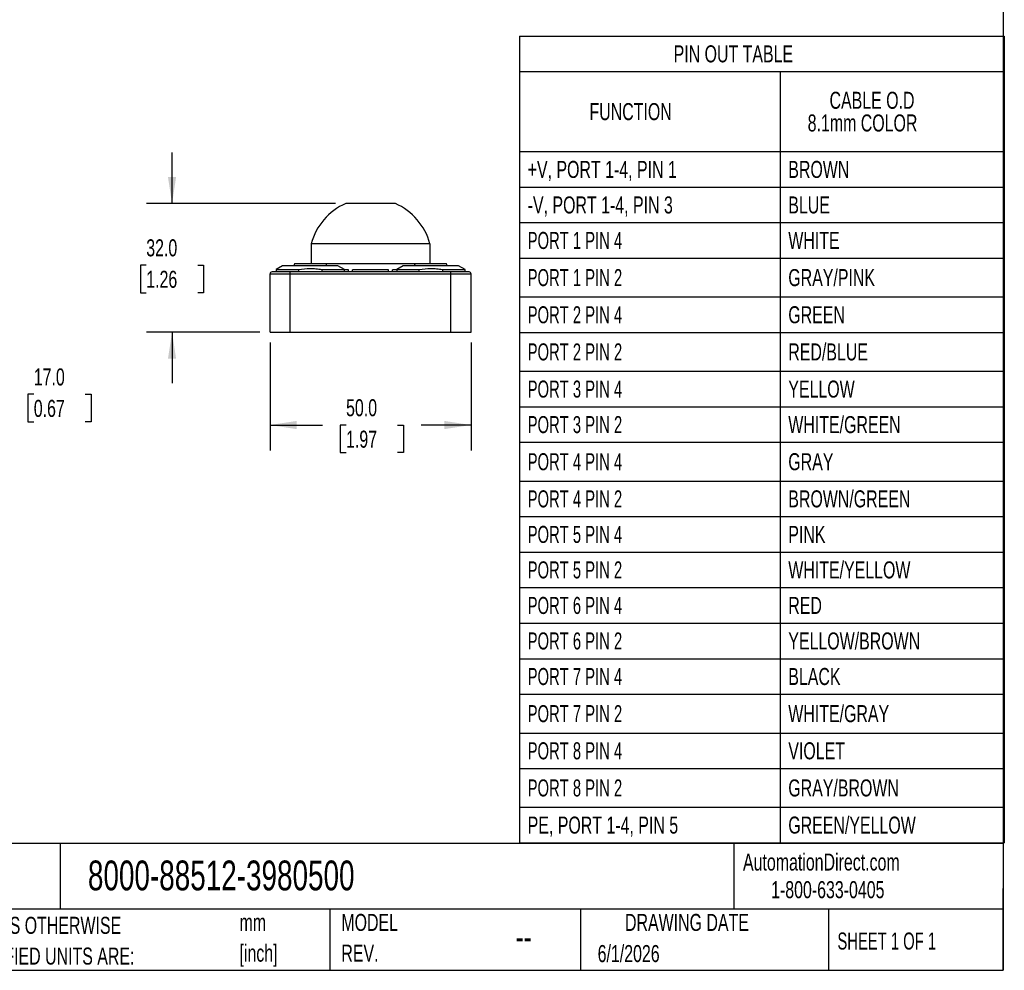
# Model space of a CAD drawing. Header units: millimetres. Extents: x 13 to 546, y 13 to 419.
# Tile 4 of 9: x 301 to 546, y 13 to 249. Entities that reach past the tile are written whole.
import ezdxf

# ---------------------------------------------------------------- set-up
doc = ezdxf.new("R2010")
doc.units = ezdxf.units.MM
doc.header["$LTSCALE"] = 2
doc.linetypes.add('SLD-Solid', pattern=[0])
doc.layers.add('DIMENSIONS', color=140, linetype='SLD-Solid', lineweight=25)
doc.layers.add('TEXT', color=140, linetype='SLD-Solid', lineweight=25)
doc.styles.add('SLDTEXTSTYLE0', font='TXT', dxfattribs={"width": 0.7})
doc.styles.add('SLDTEXTSTYLE1', font='TXT', dxfattribs={"width": 0.65})
doc.dimstyles.new('SLDDIMSTYLE0', dxfattribs={"dimtxt": 4.316016, "dimasz": 6.604, "dimexe": 0, "dimexo": 0.0625, "dimgap": 1.079004, "dimtad": 0, "dimtih": 1, "dimtoh": 1, "dimdec": 1, "dimrnd": 1e-09, "dimzin": 4, "dimdsep": 46, "dimtxsty": 'SLDTEXTSTYLE0', "dimsah": 1, "dimcen": 0.09, "dimadec": 0, "dimazin": 1, "dimtfac": 1, "dimtdec": 1, "dimtofl": 0, "dimtmove": 0, "dimatfit": 3, "dimfxl": 0, "dimfrac": 2, "dimtolj": 1, "dimtzin": 12, "dimarcsym": 0})
doc.dimstyles.new('SLDDIMSTYLE1', dxfattribs={"dimtxt": 4.316016, "dimasz": 6.604, "dimexe": 0, "dimexo": 0.0625, "dimgap": 1.079004, "dimtad": 0, "dimtih": 1, "dimtoh": 1, "dimdec": 1, "dimrnd": 1e-09, "dimzin": 4, "dimdsep": 46, "dimtxsty": 'SLDTEXTSTYLE0', "dimsah": 1, "dimcen": 0.09, "dimadec": 0, "dimazin": 1, "dimtfac": 1, "dimtdec": 1, "dimtmove": 0, "dimatfit": 0, "dimfxl": 0, "dimfrac": 2, "dimtolj": 1, "dimtzin": 12, "dimarcsym": 0})

# ---------------------------------------------------------------- blocks, each defined once
blk = doc.blocks.new('SW_NOTE_0')
at = {"layer": 'TEXT', "color": 0, "char_height": 4.233, "attachment_point": 1, "style": 'SLDTEXTSTYLE0'}
for s, insert in [('mm', (0, 5.46)), ('[inch]', (0, -2.19))]:
    blk.add_mtext(s, dxfattribs=dict(at, insert=insert))
blk = doc.blocks.new('SW_NOTE_0_1')
at = {"layer": 'TEXT', "color": 0, "char_height": 4.2333, "attachment_point": 1, "style": 'SLDTEXTSTYLE0'}
for s, insert in [('UNLESS OTHERWISE', (0, 5.46)), ('SPECIFIED UNITS ARE:', (0, -2.19))]:
    blk.add_mtext(s, dxfattribs=dict(at, insert=insert))
blk = doc.blocks.new('SW_NOTE_0_6')
at = {"layer": 'TEXT', "color": 0, "char_height": 4.233, "attachment_point": 1, "style": 'SLDTEXTSTYLE0'}
for s, insert in [('MODEL', (0, 5.46)), ('REV.', (0, -2.19))]:
    blk.add_mtext(s, dxfattribs=dict(at, insert=insert))
blk = doc.blocks.new('SW_TABLEANNOTATION_0')
at = {"layer": 'TEXT', "color": 0}
for p, q in [((0, 0), (0, -8.83)), ((0, 0), (64.84, 0)), ((64.84, 0), (120.58, 0)), ((120.58, 0), (120.58, -8.83)), ((0, -8.83), (0, -28.74)), ((0, -8.83), (64.84, -8.83)), ((64.84, -8.83), (64.84, -28.74)), ((64.84, -8.83), (120.58, -8.83)), ((120.58, -8.83), (120.58, -28.74)), ((0, -28.74), (0, -37.58)), ((0, -28.74), (64.84, -28.74)), ((64.84, -28.74), (64.84, -37.58)), ((64.84, -28.74), (120.58, -28.74)), ((120.58, -28.74), (120.58, -37.58)), ((0, -37.58), (0, -46.41)), ((0, -37.58), (64.84, -37.58)), ((64.84, -37.58), (64.84, -46.41)), ((64.84, -37.58), (120.58, -37.58)), ((120.58, -37.58), (120.58, -46.41)), ((0, -46.41), (0, -55.25)), ((0, -46.41), (64.84, -46.41)), ((64.84, -46.41), (64.84, -55.25)), ((64.84, -46.41), (120.58, -46.41)), ((120.58, -46.41), (120.58, -55.25)), ((0, -55.25), (0, -64.89)), ((0, -55.25), (64.84, -55.25)), ((64.84, -55.25), (64.84, -64.89)), ((64.84, -55.25), (120.58, -55.25)), ((120.58, -55.25), (120.58, -64.89)), ((0, -64.89), (0, -73.72)), ((0, -64.89), (64.84, -64.89)), ((64.84, -64.89), (64.84, -73.72)), ((64.84, -64.89), (120.58, -64.89)), ((120.58, -64.89), (120.58, -73.72)), ((0, -73.72), (0, -83.37)), ((0, -73.72), (64.84, -73.72)), ((64.84, -73.72), (64.84, -83.37)), ((64.84, -73.72), (120.58, -73.72)), ((120.58, -73.72), (120.58, -83.37)), ((0, -83.37), (0, -92.2)), ((0, -83.37), (64.84, -83.37)), ((64.84, -83.37), (64.84, -92.2)), ((64.84, -83.37), (120.58, -83.37)), ((120.58, -83.37), (120.58, -92.2)), ((0, -92.2), (0, -101.04)), ((0, -92.2), (64.84, -92.2)), ((64.84, -92.2), (64.84, -101.04)), ((64.84, -92.2), (120.58, -92.2)), ((120.58, -92.2), (120.58, -101.04)), ((0, -101.04), (0, -110.68)), ((0, -101.04), (64.84, -101.04)), ((64.84, -101.04), (64.84, -110.68)), ((64.84, -101.04), (120.58, -101.04)), ((120.58, -101.04), (120.58, -110.68)), ((0, -110.68), (0, -119.52)), ((0, -110.68), (64.84, -110.68)), ((64.84, -110.68), (64.84, -119.52)), ((64.84, -110.68), (120.58, -110.68)), ((120.58, -110.68), (120.58, -119.52)), ((0, -119.52), (0, -128.35)), ((0, -119.52), (64.84, -119.52)), ((64.84, -119.52), (64.84, -128.35)), ((64.84, -119.52), (120.58, -119.52)), ((120.58, -119.52), (120.58, -128.35)), ((0, -128.35), (0, -137.19)), ((0, -128.35), (64.84, -128.35)), ((64.84, -128.35), (64.84, -137.19)), ((64.84, -128.35), (120.58, -128.35)), ((120.58, -128.35), (120.58, -137.19)), ((0, -137.19), (0, -146.02)), ((0, -137.19), (64.84, -137.19)), ((64.84, -137.19), (64.84, -146.02)), ((64.84, -137.19), (120.58, -137.19)), ((120.58, -137.19), (120.58, -146.02)), ((0, -146.02), (0, -154.86)), ((0, -146.02), (64.84, -146.02)), ((64.84, -146.02), (64.84, -154.86)), ((64.84, -146.02), (120.58, -146.02)), ((120.58, -146.02), (120.58, -154.86)), ((0, -154.86), (0, -163.69)), ((0, -154.86), (64.84, -154.86)), ((64.84, -154.86), (64.84, -163.69)), ((64.84, -154.86), (120.58, -154.86)), ((120.58, -154.86), (120.58, -163.69)), ((0, -163.69), (0, -173.34)), ((0, -163.69), (64.84, -163.69)), ((64.84, -163.69), (64.84, -173.34)), ((64.84, -163.69), (120.58, -163.69)), ((120.58, -163.69), (120.58, -173.34)), ((0, -173.34), (0, -182.17)), ((0, -173.34), (64.84, -173.34)), ((64.84, -173.34), (64.84, -182.17)), ((64.84, -173.34), (120.58, -173.34)), ((120.58, -173.34), (120.58, -182.17)), ((0, -182.17), (0, -191.82)), ((0, -182.17), (64.84, -182.17)), ((64.84, -182.17), (64.84, -191.82)), ((64.84, -182.17), (120.58, -182.17)), ((120.58, -182.17), (120.58, -191.82)), ((0, -191.82), (0, -200.65)), ((0, -191.82), (64.84, -191.82)), ((64.84, -191.82), (64.84, -200.65)), ((64.84, -191.82), (120.58, -191.82)), ((120.58, -191.82), (120.58, -200.65)), ((0, -200.65), (64.84, -200.65)), ((64.84, -200.65), (120.58, -200.65))]:
    blk.add_line(p, q, dxfattribs=at)
at = {"layer": 'TEXT', "color": 0, "attachment_point": 1}
for s, insert, char_height, style in [('PIN OUT TABLE', (38.31, -2.31), 4.2333, 'SLDTEXTSTYLE0'), ('CABLE O.D', (77.1, -13.86), 4.233, 'SLDTEXTSTYLE0'), ('FUNCTION', (17.38, -16.68), 4.233, 'SLDTEXTSTYLE0'), ('8.1mm COLOR', (71.66, -19.5), 4.2333, 'SLDTEXTSTYLE0'), ('+V, PORT 1-4, PIN 1', (2, -31.05), 4.2333, 'SLDTEXTSTYLE0'), ('BROWN', (66.84, -31.05), 4.233, 'SLDTEXTSTYLE0'), ('-V, PORT 1-4, PIN 3', (2, -39.89), 4.2333, 'SLDTEXTSTYLE0'), ('BLUE', (66.84, -39.89), 4.233, 'SLDTEXTSTYLE0'), ('PORT 1 PIN 4', (2, -48.72), 4.2333, 'SLDTEXTSTYLE1'), ('WHITE', (66.84, -48.72), 4.233, 'SLDTEXTSTYLE0'), ('PORT 1 PIN 2', (2, -57.96), 4.2333, 'SLDTEXTSTYLE1'), ('GRAY/PINK', (66.84, -57.96), 4.233, 'SLDTEXTSTYLE0'), ('PORT 2 PIN 4', (2, -67.2), 4.2333, 'SLDTEXTSTYLE1'), ('GREEN', (66.84, -67.2), 4.233, 'SLDTEXTSTYLE0'), ('PORT 2 PIN 2', (2, -76.44), 4.2333, 'SLDTEXTSTYLE1'), ('RED/BLUE', (66.84, -76.44), 4.233, 'SLDTEXTSTYLE0'), ('PORT 3 PIN 4', (2, -85.68), 4.2333, 'SLDTEXTSTYLE1'), ('YELLOW', (66.84, -85.68), 4.233, 'SLDTEXTSTYLE0'), ('PORT 3 PIN 2', (2, -94.52), 4.2333, 'SLDTEXTSTYLE1'), ('WHITE/GREEN', (66.84, -94.52), 4.2333, 'SLDTEXTSTYLE0'), ('PORT 4 PIN 4', (2, -103.75), 4.2333, 'SLDTEXTSTYLE1'), ('GRAY', (66.84, -103.75), 4.233, 'SLDTEXTSTYLE0'), ('BROWN/GREEN', (66.84, -112.99), 4.2333, 'SLDTEXTSTYLE0'), ('PORT 4 PIN 2', (2, -112.99), 4.2333, 'SLDTEXTSTYLE1'), ('PORT 5 PIN 4', (2, -121.83), 4.2333, 'SLDTEXTSTYLE1'), ('PINK', (66.84, -121.83), 4.233, 'SLDTEXTSTYLE0'), ('PORT 5 PIN 2', (2, -130.66), 4.2333, 'SLDTEXTSTYLE1'), ('WHITE/YELLOW', (66.84, -130.66), 4.2333, 'SLDTEXTSTYLE0'), ('PORT 6 PIN 4', (2, -139.5), 4.2333, 'SLDTEXTSTYLE1'), ('RED', (66.84, -139.5), 4.233, 'SLDTEXTSTYLE0'), ('PORT 6 PIN 2', (2, -148.33), 4.2333, 'SLDTEXTSTYLE1'), ('YELLOW/BROWN', (66.84, -148.33), 4.2333, 'SLDTEXTSTYLE0'), ('PORT 7 PIN 4', (2, -157.17), 4.2333, 'SLDTEXTSTYLE1'), ('BLACK', (66.84, -157.17), 4.233, 'SLDTEXTSTYLE0'), ('PORT 7 PIN 2', (2, -166.41), 4.2333, 'SLDTEXTSTYLE1'), ('WHITE/GRAY', (66.84, -166.41), 4.233, 'SLDTEXTSTYLE0'), ('PORT 8 PIN 4', (2, -175.65), 4.2333, 'SLDTEXTSTYLE1'), ('VIOLET', (66.84, -175.65), 4.233, 'SLDTEXTSTYLE0'), ('PORT 8 PIN 2', (2, -184.89), 4.2333, 'SLDTEXTSTYLE1'), ('GRAY/BROWN', (66.84, -184.89), 4.233, 'SLDTEXTSTYLE0'), ('PE, PORT 1-4, PIN 5', (2, -194.13), 4.2333, 'SLDTEXTSTYLE0'), ('GREEN/YELLOW', (66.84, -194.13), 4.2333, 'SLDTEXTSTYLE0')]:
    blk.add_mtext(s, dxfattribs=dict(at, insert=insert, char_height=char_height, style=style))
blk = doc.blocks.new('_D_1')
at = {"layer": 'DIMENSIONS'}
for p, q in [((284.46, 188.41), (284.46, 201.11)), ((266.8, 188.41), (290.81, 188.41)), ((271.88, 171.41), (290.81, 171.41)), ((284.46, 155.97), (284.46, 171.41)), ((297.16, 155.97), (284.46, 155.97)), ((304.95, 155.97), (303.5, 155.97)), ((303.5, 155.97), (303.5, 149.11)), ((317.77, 155.97), (319.22, 155.97)), ((319.22, 155.97), (319.22, 149.11)), ((303.5, 149.11), (304.95, 149.11)), ((319.22, 149.11), (317.77, 149.11))]:
    blk.add_line(p, q, dxfattribs=at)
for points in [[(284.46, 188.41), (285.48, 195.01), (283.45, 195.01)], [(284.46, 171.41), (283.45, 164.8), (285.48, 164.8)]]:
    blk.add_solid(points, dxfattribs=at)
at = {"layer": 'DIMENSIONS', "char_height": 4.233, "attachment_point": 1, "style": 'SLDTEXTSTYLE0'}
for s, insert in [('17.0', (304.95, 162.4)), ('0.67', (304.95, 154.57))]:
    blk.add_mtext(s, dxfattribs=dict(at, insert=insert))
blk = doc.blocks.new('_D_6')
at = {"layer": 'DIMENSIONS'}
for p, q in [((363.73, 168.87), (363.73, 141.97)), ((413.73, 168.87), (413.73, 141.97)), ((363.73, 148.32), (376.79, 148.32)), ((382.64, 148.32), (381.19, 148.32)), ((381.19, 148.32), (381.19, 141.46)), ((395.47, 148.32), (396.92, 148.32)), ((396.92, 148.32), (396.92, 141.46)), ((413.73, 148.32), (401.32, 148.32)), ((381.19, 141.46), (382.64, 141.46)), ((396.92, 141.46), (395.47, 141.46))]:
    blk.add_line(p, q, dxfattribs=at)
for points in [[(363.73, 148.32), (370.33, 147.3), (370.33, 149.33)], [(413.73, 148.32), (407.12, 149.33), (407.12, 147.3)]]:
    blk.add_solid(points, dxfattribs=at)
at = {"layer": 'DIMENSIONS', "char_height": 4.233, "attachment_point": 1, "style": 'SLDTEXTSTYLE0'}
for s, insert in [('50.0', (382.64, 154.74)), ('1.97', (382.64, 146.91))]:
    blk.add_mtext(s, dxfattribs=dict(at, insert=insert))
blk = doc.blocks.new('_D_7')
at = {"layer": 'DIMENSIONS'}
for p, q in [((339.35, 203.41), (339.35, 216.11)), ((380.02, 203.41), (333, 203.41)), ((332.93, 188.09), (331.48, 188.09)), ((331.48, 188.09), (331.48, 181.23)), ((345.76, 188.09), (347.21, 188.09)), ((347.21, 188.09), (347.21, 181.23)), ((331.48, 181.23), (332.93, 181.23)), ((347.21, 181.23), (345.76, 181.23)), ((361.19, 171.41), (333, 171.41)), ((339.35, 171.41), (339.35, 158.71))]:
    blk.add_line(p, q, dxfattribs=at)
for points in [[(339.35, 203.41), (340.36, 210.01), (338.33, 210.01)], [(339.35, 171.41), (338.33, 164.8), (340.36, 164.8)]]:
    blk.add_solid(points, dxfattribs=at)
at = {"layer": 'DIMENSIONS', "char_height": 4.233, "attachment_point": 1, "style": 'SLDTEXTSTYLE0'}
for s, insert in [('32.0', (332.93, 194.51)), ('1.26', (332.93, 186.68))]:
    blk.add_mtext(s, dxfattribs=dict(at, insert=insert))

msp = doc.modelspace()

# ---------------------------------------------------------------- linework, layer by layer
for p, q in [((394.9, 203.41), (382.56, 203.41)), ((373.96, 193.41), (373.96, 188.41)), ((403.5, 193.41), (373.96, 193.41)), ((403.5, 193.41), (403.5, 188.41)), ((368.73, 186.41), (364.23, 186.41)), ((366.83, 187.91), (365.23, 186.98)), ((365.23, 186.98), (365.23, 186.41)), ((365.23, 186.98), (370.86, 186.98)), ((380.63, 187.91), (366.83, 187.91)), ((368.73, 185.91), (368.73, 186.41)), ((408.73, 186.41), (368.73, 186.41)), ((369.81, 188.41), (369.63, 187.91)), ((377.65, 188.41), (369.81, 188.41)), ((370.86, 186.41), (370.86, 186.98)), ((376.6, 186.98), (376.6, 186.41)), ((376.6, 186.98), (382.23, 186.98)), ((377.83, 187.91), (377.65, 188.41)), ((399.87, 188.41), (377.65, 188.41)), ((382.23, 186.98), (380.63, 187.91)), ((382.23, 186.41), (382.23, 186.98)), ((383.23, 186.91), (382.23, 186.91)), ((383.23, 186.41), (383.23, 186.91)), ((384.23, 186.44), (383.27, 186.41)), ((384.23, 186.41), (384.23, 186.91)), ((393.23, 186.91), (384.23, 186.91)), ((393.23, 186.41), (393.23, 186.91)), ((394.15, 186.42), (393.23, 186.45)), ((394.23, 186.41), (394.23, 186.91)), ((395.23, 186.91), (394.23, 186.91)), ((396.83, 187.91), (395.23, 186.98)), ((395.23, 186.98), (395.23, 186.41)), ((395.23, 186.98), (400.86, 186.98)), ((410.63, 187.91), (396.83, 187.91)), ((407.65, 188.41), (399.87, 188.41)), ((400.86, 186.41), (400.86, 186.98)), ((406.6, 186.98), (406.6, 186.41)), ((406.6, 186.98), (412.23, 186.98)), ((407.83, 187.91), (407.65, 188.41)), ((408.73, 185.91), (408.73, 186.41)), ((413.23, 186.41), (408.73, 186.41)), ((412.23, 186.98), (410.63, 187.91)), ((412.23, 186.41), (412.23, 186.98)), ((363.73, 185.91), (368.73, 185.91)), ((363.73, 171.41), (363.73, 185.91)), ((368.73, 171.41), (368.73, 185.91)), ((368.73, 185.91), (408.73, 185.91)), ((408.73, 171.41), (408.73, 185.91)), ((408.73, 185.91), (413.73, 185.91)), ((413.73, 171.41), (413.73, 185.91)), ((363.73, 171.41), (368.73, 171.41)), ((368.73, 171.41), (408.73, 171.41)), ((408.73, 171.41), (413.73, 171.41))]:
    msp.add_line(p, q)
for centre, radius, start, end in [((388.73, 189.41), 15.3, 113.7896, 164.8446), ((388.73, 189.41), 15.3, 15.1554, 66.2104), ((364.23, 185.91), 0.5, 90, 180), ((413.23, 185.91), 0.5, 0, 90)]:
    msp.add_arc(centre, radius, start, end)
for points in [[(370.86, 186.98), (371.81, 187.17), (372.76, 187.27), (374.2, 187.27), (374.68, 187.25), (375.64, 187.15), (376.12, 187.08), (376.6, 186.98)], [(400.86, 186.98), (401.81, 187.17), (402.76, 187.27), (404.2, 187.27), (404.68, 187.25), (405.64, 187.15), (406.12, 187.08), (406.6, 186.98)]]:
    msp.add_open_spline(points, degree=3, knots=[0, 0, 0, 0, 0.5, 0.5, 0.75, 0.75, 1, 1, 1, 1])
msp.add_open_spline([(399.68, 187.91), (399.74, 188.07), (399.8, 188.24), (399.87, 188.41)], degree=3)
at = {"layer": 'TEXT'}
for p, q in [((546.1, 419.1), (546.1, 12.7)), ((546.1, 44.25), (12.7, 44.25)), ((311.52, 44.25), (311.52, 27.94)), ((479.15, 44.25), (479.15, 27.94)), ((546.1, 12.7), (546.1, 33.02)), ((546.1, 27.94), (12.7, 27.94)), ((378.6, 27.94), (378.6, 12.7)), ((440.93, 27.94), (440.93, 12.7)), ((502.7, 27.94), (502.7, 12.7)), ((12.7, 12.7), (546.1, 12.7))]:
    msp.add_line(p, q, dxfattribs=at)

# ---------------------------------------------------------------- block references
for name, p in [('SW_TABLEANNOTATION_0', (425.82, 245.06)), ('SW_NOTE_0_1', (285.74, 20.54)), ('SW_NOTE_0', (356.13, 21.27)), ('SW_NOTE_0_6', (381.47, 21.27))]:
    msp.add_blockref(name, p, dxfattribs=at)

# ---------------------------------------------------------------- texts
for s, insert, char_height, attachment_point, style in [('AutomationDirect.com', (481.39, 41.75), 4.2333, 1, 'SLDTEXTSTYLE0'), ('8000-88512-3980500', (318.42, 40), 7.4083, 1, 'SLDTEXTSTYLE0'), ('1-800-633-0405', (488.38, 34.87), 4.2333, 1, 'SLDTEXTSTYLE0'), ('DRAWING DATE', (467.45, 26.73), 4.2333, 2, 'SLDTEXTSTYLE0'), ('SHEET 1 OF 1', (504.88, 22.1), 4.2333, 1, 'SLDTEXTSTYLE1'), ('--', (424.86, 24.15), 6.35, 1, 'SLDTEXTSTYLE0'), ('6/1/2026', (445.23, 18.98), 4.233, 1, 'SLDTEXTSTYLE0')]:
    msp.add_mtext(s, dxfattribs=dict(at, insert=insert, char_height=char_height, attachment_point=attachment_point, style=style))

# ---------------------------------------------------------------- dimensions: what is measured, and where the dimension line sits
at = {"layer": 'DIMENSIONS'}
for base, p1, p2, picture, middle in [((339.35, 203.41), (363.73, 171.41), (382.56, 203.41), '_D_7', (339.35, 188.09)), ((284.46, 188.41), (269.34, 171.41), (264.26, 188.41), '_D_1', (284.46, 155.97))]:
    dim = msp.add_linear_dim(base=base, p1=p1, p2=p2, angle=90, dimstyle='SLDDIMSTYLE1', dxfattribs=at)
    dim.commit()
    dim.dimension.update_dxf_attribs({"geometry": picture, "text_midpoint": middle, "dimtype": 160})
dim = msp.add_linear_dim(base=(413.73, 148.32), p1=(363.73, 171.41), p2=(413.73, 171.41), dimstyle='SLDDIMSTYLE0', dxfattribs=at)
dim.commit()
dim.dimension.update_dxf_attribs({"geometry": '_D_6', "text_midpoint": (389.06, 148.32), "dimtype": 160})

doc.saveas('drawing.dxf')
